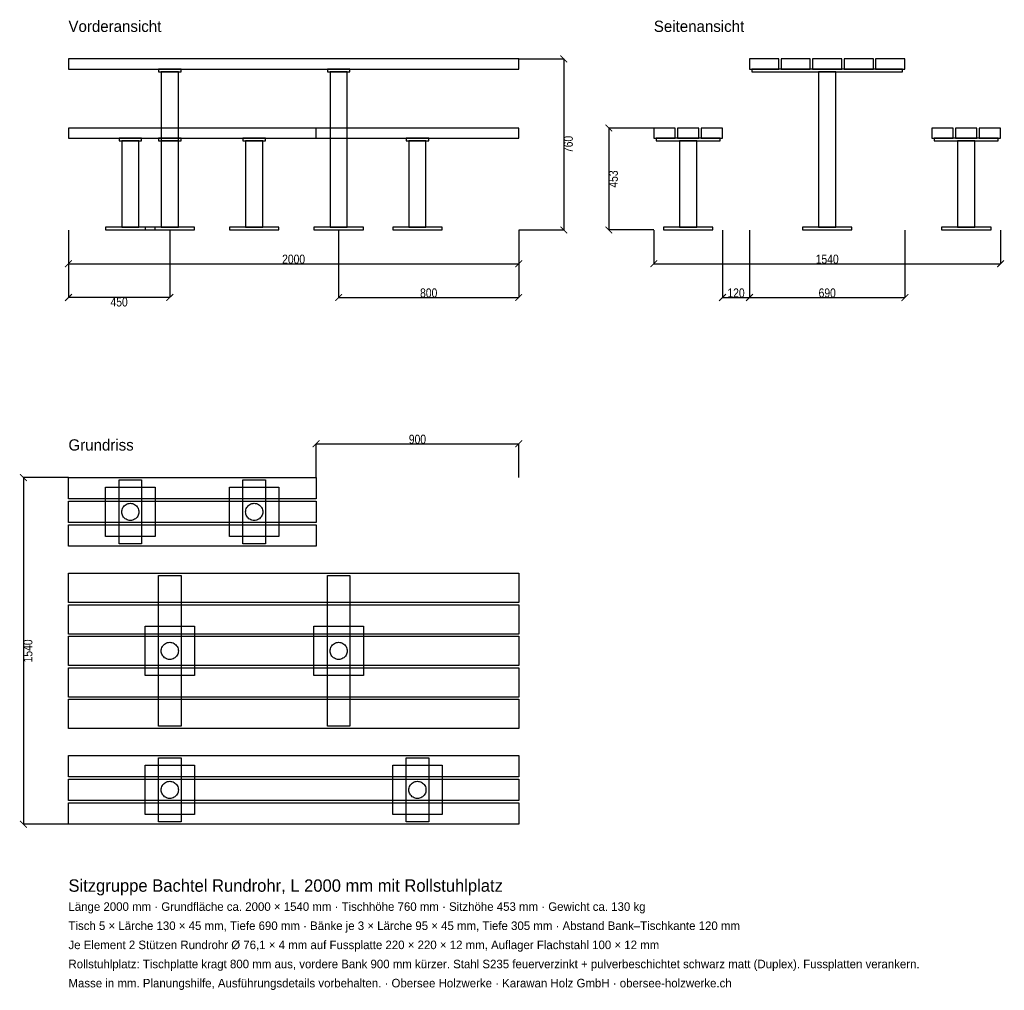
# Model space of a CAD drawing. Header units: millimetres. Extents: x -217 to 4157, y -4878 to -566.
import ezdxf

# ---------------------------------------------------------------- set-up
doc = ezdxf.new("R2010")
doc.units = ezdxf.units.MM
for name, color, linetype in [('2D_Ansichten', 7, 'Continuous'), ('2D_Masse', 1, 'Continuous'), ('2D_Text', 7, 'Continuous')]:
    doc.layers.add(name, color=color, linetype=linetype)
doc.styles.add('OpenSansCondensed-Light', font='OpenSansCondensed-Light.ttf')
doc.dimstyles.new('EZDXF', dxfattribs={"dimtxt": 40, "dimasz": 30, "dimexe": 0.375, "dimexo": 0.125, "dimgap": 0.1, "dimtad": 1, "dimdec": 0, "dimzin": 12, "dimdsep": 46, "dimtxsty": 'OpenSansCondensed-Light', "dimblk": 'ARCHTICK', "dimcen": 2.5, "dimazin": 3, "dimtfac": 0.5, "dimtmove": 2, "dimatfit": 3})

# ---------------------------------------------------------------- blocks, each defined once
blk = doc.blocks.new('_ARCHTICK')
at = {"color": 0, "linetype": 'BYBLOCK', "const_width": 0.15}
blk.add_lwpolyline([(-0.5, -0.5), (0.5, 0.5)], dxfattribs=at)

msp = doc.modelspace()

# ---------------------------------------------------------------- linework, layer by layer
at = {"layer": '2D_Ansichten'}
for points in [[(0, -785), (2000, -785), (2000, -740), (0, -740)], [(0, -785), (2000, -785), (2000, -740), (0, -740)], [(0, -785), (2000, -785), (2000, -740), (0, -740)], [(0, -785), (2000, -785), (2000, -740), (0, -740)], [(0, -785), (2000, -785), (2000, -740), (0, -740)], [(3025, -785), (3155, -785), (3155, -740), (3025, -740)], [(3165, -785), (3295, -785), (3295, -740), (3165, -740)], [(3305, -785), (3435, -785), (3435, -740), (3305, -740)], [(3445, -785), (3575, -785), (3575, -740), (3445, -740)], [(3585, -785), (3715, -785), (3715, -740), (3585, -740)], [(400, -797), (500, -797), (500, -785), (400, -785)], [(1150, -797), (1250, -797), (1250, -785), (1150, -785)], [(3035, -797), (3705, -797), (3705, -785), (3035, -785)], [(3035, -797), (3705, -797), (3705, -785), (3035, -785)], [(411.9, -1488), (488.1, -1488), (488.1, -797), (411.9, -797)], [(1162, -1488), (1238, -1488), (1238, -797), (1162, -797)], [(3331.9, -1488), (3408.1, -1488), (3408.1, -797), (3331.9, -797)], [(3331.9, -1488), (3408.1, -1488), (3408.1, -797), (3331.9, -797)], [(0, -1092), (1100, -1092), (1100, -1047), (0, -1047)], [(0, -1092), (1100, -1092), (1100, -1047), (0, -1047)], [(0, -1092), (1100, -1092), (1100, -1047), (0, -1047)], [(0, -1092), (2000, -1092), (2000, -1047), (0, -1047)], [(0, -1092), (2000, -1092), (2000, -1047), (0, -1047)], [(0, -1092), (2000, -1092), (2000, -1047), (0, -1047)], [(2600, -1092), (2695, -1092), (2695, -1047), (2600, -1047)], [(2705, -1092), (2800, -1092), (2800, -1047), (2705, -1047)], [(2810, -1092), (2905, -1092), (2905, -1047), (2810, -1047)], [(3835, -1092), (3930, -1092), (3930, -1047), (3835, -1047)], [(3940, -1092), (4035, -1092), (4035, -1047), (3940, -1047)], [(4045, -1092), (4140, -1092), (4140, -1047), (4045, -1047)], [(225, -1104), (325, -1104), (325, -1092), (225, -1092)], [(400, -1104), (500, -1104), (500, -1092), (400, -1092)], [(775, -1104), (875, -1104), (875, -1092), (775, -1092)], [(1500, -1104), (1600, -1104), (1600, -1092), (1500, -1092)], [(2610, -1104), (2895, -1104), (2895, -1092), (2610, -1092)], [(2610, -1104), (2895, -1104), (2895, -1092), (2610, -1092)], [(3845, -1104), (4130, -1104), (4130, -1092), (3845, -1092)], [(3845, -1104), (4130, -1104), (4130, -1092), (3845, -1092)], [(236.9, -1488), (313.1, -1488), (313.1, -1104), (236.9, -1104)], [(411.9, -1488), (488.1, -1488), (488.1, -1104), (411.9, -1104)], [(787, -1488), (863, -1488), (863, -1104), (787, -1104)], [(1512, -1488), (1588, -1488), (1588, -1104), (1512, -1104)], [(2714.4, -1488), (2790.6, -1488), (2790.6, -1104), (2714.4, -1104)], [(2714.4, -1488), (2790.6, -1488), (2790.6, -1104), (2714.4, -1104)], [(3949.4, -1488), (4025.6, -1488), (4025.6, -1104), (3949.4, -1104)], [(3949.4, -1488), (4025.6, -1488), (4025.6, -1104), (3949.4, -1104)], [(165, -1500), (385, -1500), (385, -1488), (165, -1488)], [(340, -1500), (560, -1500), (560, -1488), (340, -1488)], [(340, -1500), (560, -1500), (560, -1488), (340, -1488)], [(715, -1500), (935, -1500), (935, -1488), (715, -1488)], [(1090, -1500), (1310, -1500), (1310, -1488), (1090, -1488)], [(1440, -1500), (1660, -1500), (1660, -1488), (1440, -1488)], [(2642.5, -1500), (2862.5, -1500), (2862.5, -1488), (2642.5, -1488)], [(2642.5, -1500), (2862.5, -1500), (2862.5, -1488), (2642.5, -1488)], [(3260, -1500), (3480, -1500), (3480, -1488), (3260, -1488)], [(3260, -1500), (3480, -1500), (3480, -1488), (3260, -1488)], [(3877.5, -1500), (4097.5, -1500), (4097.5, -1488), (3877.5, -1488)], [(3877.5, -1500), (4097.5, -1500), (4097.5, -1488), (3877.5, -1488)], [(0, -2600), (1100, -2600), (1100, -2695), (0, -2695)], [(225, -2610), (325, -2610), (325, -2895), (225, -2895)], [(775, -2610), (875, -2610), (875, -2895), (775, -2895)], [(165, -2642.5), (385, -2642.5), (385, -2862.5), (165, -2862.5)], [(715, -2642.5), (935, -2642.5), (935, -2862.5), (715, -2862.5)], [(0, -2705), (1100, -2705), (1100, -2800), (0, -2800)], [(237.3, -2757.5), (236.9, -2752.5), (237.3, -2747.5), (238.2, -2742.7), (239.8, -2737.9), (242, -2733.5), (244.8, -2729.3), (248.1, -2725.6), (251.8, -2722.3), (256, -2719.5), (260.4, -2717.3), (265.2, -2715.7), (270, -2714.8), (275, -2714.4), (280, -2714.8), (284.8, -2715.7), (289.6, -2717.3), (294, -2719.5), (298.2, -2722.3), (301.9, -2725.6), (305.2, -2729.3), (308, -2733.5), (310.2, -2737.9), (311.8, -2742.7), (312.7, -2747.5), (313.1, -2752.5), (312.7, -2757.5), (311.8, -2762.3), (310.2, -2767.1), (308, -2771.5), (305.2, -2775.7), (301.9, -2779.4), (298.2, -2782.7), (294, -2785.5), (289.6, -2787.7), (284.8, -2789.3), (280, -2790.2), (275, -2790.6), (270, -2790.2), (265.2, -2789.3), (260.4, -2787.7), (256, -2785.5), (251.8, -2782.7), (248.1, -2779.4), (244.8, -2775.7), (242, -2771.5), (239.8, -2767.1), (238.2, -2762.3)], [(789.8, -2767.1), (788.2, -2762.3), (787.3, -2757.5), (787, -2752.5), (787.3, -2747.5), (788.2, -2742.7), (789.8, -2737.9), (792, -2733.5), (794.8, -2729.3), (798.1, -2725.6), (801.8, -2722.3), (806, -2719.5), (810.4, -2717.3), (815.2, -2715.7), (820, -2714.8), (825, -2714.4), (830, -2714.8), (834.8, -2715.7), (839.6, -2717.3), (844, -2719.5), (848.2, -2722.3), (851.9, -2725.6), (855.2, -2729.3), (858, -2733.5), (860.2, -2737.9), (861.8, -2742.7), (862.7, -2747.5), (863, -2752.5), (862.7, -2757.5), (861.8, -2762.3), (860.2, -2767.1), (858, -2771.5), (855.2, -2775.7), (851.9, -2779.4), (848.2, -2782.7), (844, -2785.5), (839.6, -2787.7), (834.8, -2789.3), (830, -2790.2), (825, -2790.6), (820, -2790.2), (815.2, -2789.3), (810.4, -2787.7), (806, -2785.5), (801.8, -2782.7), (798.1, -2779.4), (794.8, -2775.7), (792, -2771.5)], [(0, -2810), (1100, -2810), (1100, -2905), (0, -2905)], [(0, -3025), (2000, -3025), (2000, -3155), (0, -3155)], [(400, -3035), (500, -3035), (500, -3705), (400, -3705)], [(1150, -3035), (1250, -3035), (1250, -3705), (1150, -3705)], [(0, -3165), (2000, -3165), (2000, -3295), (0, -3295)], [(340, -3260), (560, -3260), (560, -3480), (340, -3480)], [(1090, -3260), (1310, -3260), (1310, -3480), (1090, -3480)], [(0, -3305), (2000, -3305), (2000, -3435), (0, -3435)], [(411.9, -3370), (412.3, -3365), (413.2, -3360.2), (414.8, -3355.4), (417, -3351), (419.8, -3346.8), (423.1, -3343.1), (426.8, -3339.8), (431, -3337), (435.4, -3334.8), (440.2, -3333.2), (445, -3332.3), (450, -3331.9), (455, -3332.3), (459.8, -3333.2), (464.6, -3334.8), (469, -3337), (473.2, -3339.8), (476.9, -3343.1), (480.2, -3346.8), (483, -3351), (485.2, -3355.4), (486.8, -3360.2), (487.7, -3365), (488.1, -3370), (487.7, -3375), (486.8, -3379.8), (485.2, -3384.6), (483, -3389), (480.2, -3393.2), (476.9, -3396.9), (473.2, -3400.2), (469, -3403), (464.6, -3405.2), (459.8, -3406.8), (455, -3407.7), (450, -3408.1), (445, -3407.7), (440.2, -3406.8), (435.4, -3405.2), (431, -3403), (426.8, -3400.2), (423.1, -3396.9), (419.8, -3393.2), (417, -3389), (414.8, -3384.6), (413.2, -3379.8), (412.3, -3375)], [(1162, -3370), (1162.3, -3365), (1163.2, -3360.2), (1164.8, -3355.4), (1167, -3351), (1169.8, -3346.8), (1173.1, -3343.1), (1176.8, -3339.8), (1181, -3337), (1185.4, -3334.8), (1190.2, -3333.2), (1195, -3332.3), (1200, -3331.9), (1205, -3332.3), (1209.8, -3333.2), (1214.6, -3334.8), (1219, -3337), (1223.2, -3339.8), (1226.9, -3343.1), (1230.2, -3346.8), (1233, -3351), (1235.2, -3355.4), (1236.8, -3360.2), (1237.7, -3365), (1238, -3370), (1237.7, -3375), (1236.8, -3379.8), (1235.2, -3384.6), (1233, -3389), (1230.2, -3393.2), (1226.9, -3396.9), (1223.2, -3400.2), (1219, -3403), (1214.6, -3405.2), (1209.8, -3406.8), (1205, -3407.7), (1200, -3408.1), (1195, -3407.7), (1190.2, -3406.8), (1185.4, -3405.2), (1181, -3403), (1176.8, -3400.2), (1173.1, -3396.9), (1169.8, -3393.2), (1167, -3389), (1164.8, -3384.6), (1163.2, -3379.8), (1162.3, -3375)], [(0, -3445), (2000, -3445), (2000, -3575), (0, -3575)], [(0, -3585), (2000, -3585), (2000, -3715), (0, -3715)], [(0, -3835), (2000, -3835), (2000, -3930), (0, -3930)], [(400, -3845), (500, -3845), (500, -4130), (400, -4130)], [(1500, -3845), (1600, -3845), (1600, -4130), (1500, -4130)], [(340, -3877.5), (560, -3877.5), (560, -4097.5), (340, -4097.5)], [(1440, -3877.5), (1660, -3877.5), (1660, -4097.5), (1440, -4097.5)], [(0, -3940), (2000, -3940), (2000, -4035), (0, -4035)], [(411.9, -3987.5), (412.3, -3982.5), (413.2, -3977.7), (414.8, -3972.9), (417, -3968.5), (419.8, -3964.3), (423.1, -3960.6), (426.8, -3957.3), (431, -3954.5), (435.4, -3952.3), (440.2, -3950.7), (445, -3949.8), (450, -3949.4), (455, -3949.8), (459.8, -3950.7), (464.6, -3952.3), (469, -3954.5), (473.2, -3957.3), (476.9, -3960.6), (480.2, -3964.3), (483, -3968.5), (485.2, -3972.9), (486.8, -3977.7), (487.7, -3982.5), (488.1, -3987.5), (487.7, -3992.5), (486.8, -3997.3), (485.2, -4002.1), (483, -4006.5), (480.2, -4010.7), (476.9, -4014.4), (473.2, -4017.7), (469, -4020.5), (464.6, -4022.7), (459.8, -4024.3), (455, -4025.2), (450, -4025.6), (445, -4025.2), (440.2, -4024.3), (435.4, -4022.7), (431, -4020.5), (426.8, -4017.7), (423.1, -4014.4), (419.8, -4010.7), (417, -4006.5), (414.8, -4002.1), (413.2, -3997.3), (412.3, -3992.5)], [(1512, -3987.5), (1512.3, -3982.5), (1513.2, -3977.7), (1514.8, -3972.9), (1517, -3968.5), (1519.8, -3964.3), (1523.1, -3960.6), (1526.8, -3957.3), (1531, -3954.5), (1535.4, -3952.3), (1540.2, -3950.7), (1545, -3949.8), (1550, -3949.4), (1555, -3949.8), (1559.8, -3950.7), (1564.6, -3952.3), (1569, -3954.5), (1573.2, -3957.3), (1576.9, -3960.6), (1580.2, -3964.3), (1583, -3968.5), (1585.2, -3972.9), (1586.8, -3977.7), (1587.7, -3982.5), (1588, -3987.5), (1587.7, -3992.5), (1586.8, -3997.3), (1585.2, -4002.1), (1583, -4006.5), (1580.2, -4010.7), (1576.9, -4014.4), (1573.2, -4017.7), (1569, -4020.5), (1564.6, -4022.7), (1559.8, -4024.3), (1555, -4025.2), (1550, -4025.6), (1545, -4025.2), (1540.2, -4024.3), (1535.4, -4022.7), (1531, -4020.5), (1526.8, -4017.7), (1523.1, -4014.4), (1519.8, -4010.7), (1517, -4006.5), (1514.8, -4002.1), (1513.2, -3997.3), (1512.3, -3992.5)], [(0, -4045), (2000, -4045), (2000, -4140), (0, -4140)]]:
    msp.add_lwpolyline(points, close=True, dxfattribs=at)

# ---------------------------------------------------------------- texts
at = {"layer": '2D_Text'}
for s, height, p in [('Vorderansicht', 50, (0, -620)), ('Seitenansicht', 50, (2600, -620)), ('Grundriss', 50, (0, -2480)), ('Sitzgruppe Bachtel Rundrohr, L 2000 mm mit Rollstuhlplatz', 55, (0, -4440)), ('Länge 2000 mm · Grundfläche ca. 2000 × 1540 mm · Tischhöhe 760 mm · Sitzhöhe 453 mm · Gewicht ca. 130 kg', 38, (0, -4525)), ('Tisch 5 × Lärche 130 × 45 mm, Tiefe 690 mm · Bänke je 3 × Lärche 95 × 45 mm, Tiefe 305 mm · Abstand Bank–Tischkante 120 mm', 38, (0, -4610)), ('Je Element 2 Stützen Rundrohr Ø 76,1 × 4 mm auf Fussplatte 220 × 220 × 12 mm, Auflager Flachstahl 100 × 12 mm', 38, (0, -4695)), ('Rollstuhlplatz: Tischplatte kragt 800 mm aus, vordere Bank 900 mm kürzer. Stahl S235 feuerverzinkt + pulverbeschichtet schwarz matt (Duplex). Fussplatten verankern.', 38, (0, -4780)), ('Masse in mm. Planungshilfe, Ausführungsdetails vorbehalten. · Obersee Holzwerke · Karawan Holz GmbH · obersee-holzwerke.ch', 38, (0, -4865))]:
    msp.add_text(s, height=height, dxfattribs=at).set_placement(p)

# ---------------------------------------------------------------- dimensions: what is measured, and where the dimension line sits
at = {"layer": '2D_Masse'}
for base, p1, p2 in [((2200, -740), (2000, -740), (2000, -1500)), ((2400, -1047), (2600, -1047), (2600, -1500)), ((-200, -2600), (0, -2600), (0, -4140))]:
    msp.add_linear_dim(base=base, p1=p1, p2=p2, angle=90, dimstyle='EZDXF', dxfattribs=at).render()
for base, p1, p2 in [((0, -1650), (0, -1500), (2000, -1500)), ((450, -1800), (450, -1500), (0, -1500)), ((1200, -1800), (1200, -1500), (2000, -1500)), ((2600, -1650), (2600, -1500), (4140, -1500)), ((2905, -1800), (2905, -1500), (3025, -1500)), ((3025, -1800), (3025, -1500), (3715, -1500)), ((1100, -2450), (1100, -2600), (2000, -2600))]:
    msp.add_linear_dim(base=base, p1=p1, p2=p2, dimstyle='EZDXF', dxfattribs=at).render()

doc.saveas('drawing.dxf')
